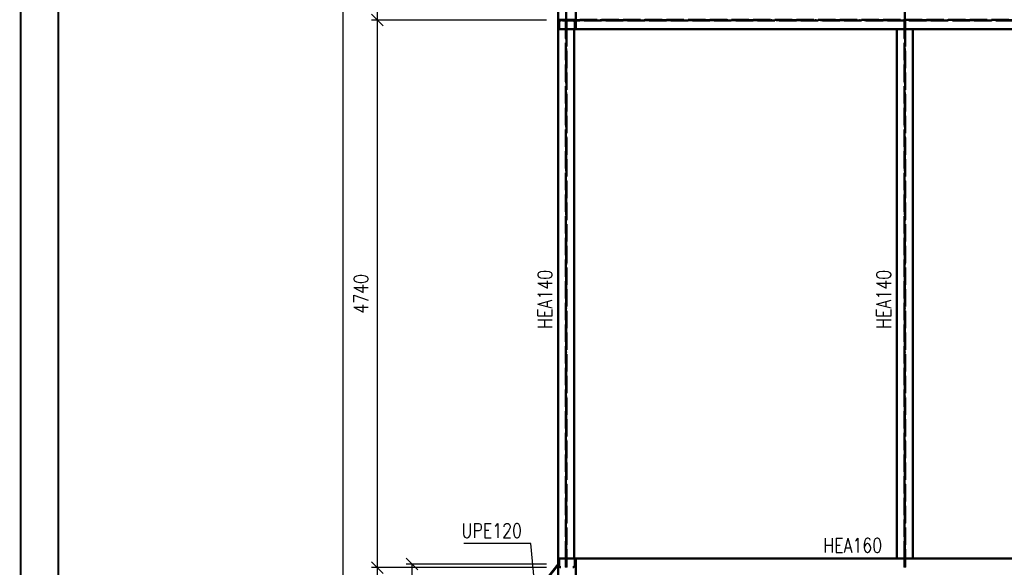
# Paper-space layout 'Layout1' of a CAD drawing. Extents: x -2 to 1033, y -36 to 596.
# Tile 5 of 55: x 0 to 170, y 190 to 285. Entities that reach past the tile are written whole.
import ezdxf
from ezdxf.enums import TextEntityAlignment as Align

# ---------------------------------------------------------------- set-up
doc = ezdxf.new("R2010")
doc.units = 0
for name, pattern in [('ACAD_ISO02W100', [15, 12, -3]), ('ACAD_ISO04W100', [30.5, 24, -3, 0.5, -3]), ('HP_01_CER_B', [8, 5, -1, 1, -1])]:
    doc.linetypes.add(name, pattern=pattern)
doc.layers.get('0').update_dxf_attribs({"linetype": 'CONTINUOUS'})
doc.layers.get('DEFPOINTS').update_dxf_attribs({"color": 132, "linetype": 'CONTINUOUS'})
doc.layers.add('RAMECEK_HP', color=251, linetype='CONTINUOUS')
for name, color, linetype, lineweight in [('SS_1.ET-HALA_TaO-RASTR', 7, 'HP_01_CER_B', 13), ('SS_2.ET-HALA_TaO-KCE_VELINU-NADSTAVBA', 72, 'CONTINUOUS', 50), ('SS_KOTY', 3, 'CONTINUOUS', 25), ('SS_POPIS_PROFILU', 13, 'CONTINUOUS', 25)]:
    doc.layers.add(name, color=color, linetype=linetype, lineweight=lineweight)
doc.styles.add('ROMANS', font='romans.shx', dxfattribs={"width": 0.8})
doc.styles.add('romans.shx', font='romans.shx', dxfattribs={"height": 5})
doc.dimstyles.new('A-1_(2.5)_50AS', dxfattribs={"dimtxt": 2.5, "dimasz": 2, "dimexe": 1, "dimexo": 2, "dimgap": 0, "dimtad": 0, "dimdec": 1, "dimlfac": 50, "dimrnd": 1, "dimtxsty": 'ROMANS', "dimblk1": 'OBLIQUE', "dimblk2": 'OBLIQUE', "dimsah": 1, "dimcen": 2, "dimclrd": 256, "dimclre": 256, "dimclrt": 256, "dimadec": 1, "dimazin": 2, "dimtfac": 0.714286, "dimtdec": 1, "dimtmove": 0, "dimatfit": 3, "dimldrblk": 'OPEN', "dimfxl": 1, "dimtvp": 1.142857, "dimtfill": 1, "dimtolj": 1, "dimlwd": -1, "dimlwe": -1, "dimarcsym": 0})

# ---------------------------------------------------------------- blocks, each defined once
blk = doc.blocks.new('*U6')
at = {"layer": 'RAMECEK_HP', "lineweight": 35, "const_width": 0.35}
for points in [[(0, 594), (0, 0), (841, 0), (841, 594)], [(6.5, 587.5), (6.5, 6.5), (834.5, 6.5), (834.5, 587.5)]]:
    blk.add_lwpolyline(points, close=True, dxfattribs=at)
at = {"layer": 'DEFPOINTS', "style": 'ROMANS', "width": 0.8}
blk.add_attdef('TISK', text='', height=10, dxfattribs=at).set_placement((841, -33), align=Align.RIGHT)
blk = doc.blocks.new('_Oblique')
at = {"color": 0, "linetype": 'ByBlock', "lineweight": -2}
blk.add_line((-0.5, -0.5), (0.5, 0.5), dxfattribs=at)
blk = doc.blocks.new('*D17')
at = {"layer": 'DEFPOINTS', "color": 0, "transparency": 16777216}
for p in [(67.73, 190.75), (93, 190.75, -10388), (81.86, 176.49, -10388)]:
    blk.add_point(p, dxfattribs=at)
at = {"layer": 'SS_KOTY', "transparency": 16777216}
for p, q in [((91, 190.75), (66.73, 190.75)), ((67.73, 176.49), (67.73, 190.75)), ((79.86, 176.49), (66.73, 176.49))]:
    blk.add_line(p, q, dxfattribs=at)
at = {"layer": 'SS_KOTY', "transparency": 16777216, "xscale": 2, "yscale": 2, "zscale": 2}
for p, rotation in [((67.73, 190.75), 90), ((67.73, 176.49), 270)]:
    blk.add_blockref('_Oblique', p, dxfattribs=dict(at, rotation=rotation))
at = {"layer": 'SS_KOTY', "transparency": 16777216, "insert": (64.87, 183.62), "char_height": 2.5, "attachment_point": 5, "rotation": 90, "style": 'ROMANS', "bg_fill": 3, "box_fill_scale": 1.1, "bg_fill_color": 256, "bg_fill_true_color": 13158600, "bg_fill_transparency": 0}
blk.add_mtext('\\A1;~713', dxfattribs=at)
blk = doc.blocks.new('_OPEN')
at = {"color": 0, "linetype": 'ByBlock'}
for p, q in [((-1, 0.167), (0, 0)), ((0, 0), (-1, -0.167)), ((0, 0), (-1, 0))]:
    blk.add_line(p, q, dxfattribs=at)
blk = doc.blocks.new('*D22')
at = {"layer": 'DEFPOINTS', "color": 0, "transparency": 16777216}
for p in [(61.73, 190.13), (93, 190.13, -10388), (93, 116.37, -10388)]:
    blk.add_point(p, dxfattribs=at)
at = {"layer": 'SS_KOTY', "transparency": 16777216}
for p, q in [((91, 190.13), (60.73, 190.13)), ((61.73, 116.37), (61.73, 190.13)), ((91, 116.37), (60.73, 116.37))]:
    blk.add_line(p, q, dxfattribs=at)
at = {"layer": 'SS_KOTY', "transparency": 16777216, "xscale": 2, "yscale": 2, "zscale": 2}
for p, rotation in [((61.73, 190.13), 90), ((61.73, 116.37), 270)]:
    blk.add_blockref('_Oblique', p, dxfattribs=dict(at, rotation=rotation))
at = {"layer": 'SS_KOTY', "transparency": 16777216, "insert": (58.87, 153.25), "char_height": 2.5, "attachment_point": 5, "rotation": 90, "style": 'ROMANS', "bg_fill": 3, "box_fill_scale": 1.1, "bg_fill_color": 256, "bg_fill_true_color": 13158600, "bg_fill_transparency": 0}
blk.add_mtext('\\A1;3688', dxfattribs=at)
blk = doc.blocks.new('*D23')
at = {"layer": 'DEFPOINTS', "color": 0, "transparency": 16777216}
for p in [(61.73, 284.93), (93, 284.93, -10388), (93, 190.13, -10388)]:
    blk.add_point(p, dxfattribs=at)
at = {"layer": 'SS_KOTY', "transparency": 16777216}
for p, q in [((91, 284.93), (60.73, 284.93)), ((61.73, 190.13), (61.73, 284.93)), ((91, 190.13), (60.73, 190.13))]:
    blk.add_line(p, q, dxfattribs=at)
at = {"layer": 'SS_KOTY', "transparency": 16777216, "xscale": 2, "yscale": 2, "zscale": 2}
for p, rotation in [((61.73, 284.93), 90), ((61.73, 190.13), 270)]:
    blk.add_blockref('_Oblique', p, dxfattribs=dict(at, rotation=rotation))
at = {"layer": 'SS_KOTY', "transparency": 16777216, "insert": (58.87, 237.53), "char_height": 2.5, "attachment_point": 5, "rotation": 90, "style": 'ROMANS', "bg_fill": 3, "box_fill_scale": 1.1, "bg_fill_color": 256, "bg_fill_true_color": 13158600, "bg_fill_transparency": 0}
blk.add_mtext('\\A1;4740', dxfattribs=at)
blk = doc.blocks.new('*D24')
at = {"layer": 'DEFPOINTS', "color": 0, "transparency": 16777216}
for p in [(61.73, 370.53), (93, 370.53, -10388), (93, 284.93, -10388)]:
    blk.add_point(p, dxfattribs=at)
at = {"layer": 'SS_KOTY', "transparency": 16777216}
for p, q in [((91, 370.53), (60.73, 370.53)), ((61.73, 284.93), (61.73, 370.53)), ((91, 284.93), (60.73, 284.93))]:
    blk.add_line(p, q, dxfattribs=at)
at = {"layer": 'SS_KOTY', "transparency": 16777216, "xscale": 2, "yscale": 2, "zscale": 2}
for p, rotation in [((61.73, 370.53), 90), ((61.73, 284.93), 270)]:
    blk.add_blockref('_Oblique', p, dxfattribs=dict(at, rotation=rotation))
at = {"layer": 'SS_KOTY', "transparency": 16777216, "insert": (58.87, 327.73), "char_height": 2.5, "attachment_point": 5, "rotation": 90, "style": 'ROMANS', "bg_fill": 3, "box_fill_scale": 1.1, "bg_fill_color": 256, "bg_fill_true_color": 13158600, "bg_fill_transparency": 0}
blk.add_mtext('\\A1;4280', dxfattribs=at)
blk = doc.blocks.new('*D27')
at = {"layer": 'DEFPOINTS', "color": 0, "transparency": 16777216}
for p in [(65.72, 498.57), (55.73, 83.77), (65.72, 83.77)]:
    blk.add_point(p, dxfattribs=at)
at = {"layer": 'SS_KOTY', "transparency": 16777216}
for p, q in [((63.72, 498.57), (54.73, 498.57)), ((55.73, 498.57), (55.73, 83.77)), ((63.72, 83.77), (54.73, 83.77))]:
    blk.add_line(p, q, dxfattribs=at)
at = {"layer": 'SS_KOTY', "transparency": 16777216, "xscale": 2, "yscale": 2, "zscale": 2}
for p, rotation in [((55.73, 498.57), 90), ((55.73, 83.77), 270)]:
    blk.add_blockref('_Oblique', p, dxfattribs=dict(at, rotation=rotation))
at = {"layer": 'SS_KOTY', "transparency": 16777216, "insert": (52.87, 291.17), "char_height": 2.5, "attachment_point": 5, "rotation": 90, "style": 'ROMANS', "bg_fill": 3, "box_fill_scale": 1.1, "bg_fill_color": 256, "bg_fill_true_color": 13158600, "bg_fill_transparency": 0}
blk.add_mtext('\\A1;20740', dxfattribs=at)

psp = doc.layouts.get("Layout1")

# ---------------------------------------------------------------- linework, layer by layer
at = {"layer": 'SS_2.ET-HALA_TaO-KCE_VELINU-NADSTAVBA', "color": 7, "linetype": 'ACAD_ISO04W100', "ltscale": 0.25}
for p, q in [((94.4001, 284.9285), (94.4001, 370.5285)), ((153.0001, 284.9285), (153.0001, 370.5285)), ((94.4001, 190.1285), (94.4001, 284.9285)), ((153.0001, 190.1285), (153.0001, 284.9285))]:
    psp.add_line(p, q, dxfattribs=at)
at = {"layer": 'SS_2.ET-HALA_TaO-KCE_VELINU-NADSTAVBA', "color": 3, "linetype": 'ACAD_ISO02W100', "ltscale": 0.25}
for p, q in [((96.0401, 286.5285), (96.0401, 283.3285)), ((94.3451, 283.4285), (94.3451, 284.8685)), ((94.4551, 284.8685), (94.4551, 283.4285)), ((95.8601, 284.5685), (95.8601, 283.3285)), ((152.9451, 283.4285), (152.9451, 284.8685)), ((153.0551, 284.8685), (153.0551, 283.4285)), ((94.4551, 283.4285), (94.3451, 283.4285)), ((94.3451, 283.3578), (94.3451, 283.4285)), ((94.3451, 283.3285), (94.3451, 283.3578)), ((94.3451, 283.3285), (94.3451, 283.3419)), ((94.3451, 191.7285), (94.3451, 283.3285)), ((94.4551, 283.4285), (94.4551, 283.3578)), ((94.4551, 283.3578), (94.4551, 283.3285)), ((95.8001, 283.3419), (94.4551, 283.3419)), ((94.4551, 283.3419), (94.4551, 283.3285)), ((94.4551, 283.3285), (94.4551, 191.7285)), ((95.8001, 283.3285), (95.8001, 283.3419)), ((95.8001, 283.3285), (95.8001, 283.3419)), ((152.9451, 283.3419), (151.6001, 283.3419)), ((151.6001, 283.3419), (151.6001, 283.3285)), ((151.6001, 283.3419), (151.6001, 283.3285)), ((153.0551, 283.4285), (152.9451, 283.4285)), ((152.9451, 283.3578), (152.9451, 283.4285)), ((152.9451, 283.3285), (152.9451, 283.3578)), ((152.9451, 283.3285), (152.9451, 283.3419)), ((152.9451, 191.7285), (152.9451, 283.3285)), ((153.0551, 283.4285), (153.0551, 283.3578)), ((153.0551, 283.3578), (153.0551, 283.3285)), ((154.4001, 283.3419), (153.0551, 283.3419)), ((153.0551, 283.3419), (153.0551, 283.3285)), ((153.0551, 283.3285), (153.0551, 191.7285)), ((154.4001, 283.3285), (154.4001, 283.3419)), ((154.4001, 283.3285), (154.4001, 283.3419)), ((94.3451, 191.7151), (94.3451, 191.7285)), ((94.3451, 191.6992), (94.3451, 191.7285)), ((94.3451, 191.6285), (94.3451, 191.6992)), ((94.3451, 191.6285), (94.4551, 191.6285)), ((94.3451, 190.1885), (94.3451, 191.6285)), ((94.4551, 191.7285), (94.4551, 191.6992)), ((94.4551, 191.7285), (94.4551, 191.7151)), ((94.4551, 191.7151), (95.8001, 191.7151)), ((94.4551, 191.6992), (94.4551, 191.6285)), ((94.4551, 191.6285), (94.4551, 190.1885)), ((95.8001, 191.7151), (95.8001, 191.7285)), ((95.8001, 191.7151), (95.8001, 191.7285)), ((95.8601, 191.7285), (95.8601, 190.4885)), ((96.0401, 191.7285), (96.0401, 188.5285)), ((151.6001, 191.7285), (151.6001, 191.7151)), ((151.6001, 191.7285), (151.6001, 191.7151)), ((151.6001, 191.7151), (152.9451, 191.7151)), ((152.9451, 191.7151), (152.9451, 191.7285)), ((152.9451, 191.6992), (152.9451, 191.7285)), ((152.9451, 191.6285), (152.9451, 191.6992)), ((152.9451, 191.6285), (153.0551, 191.6285)), ((152.9451, 190.1885), (152.9451, 191.6285)), ((153.0551, 191.7285), (153.0551, 191.6992)), ((153.0551, 191.7285), (153.0551, 191.7151)), ((153.0551, 191.7151), (154.4001, 191.7151)), ((153.0551, 191.6992), (153.0551, 191.6285)), ((153.0551, 191.6285), (153.0551, 190.1885)), ((154.4001, 191.7151), (154.4001, 191.7285)), ((154.4001, 191.7151), (154.4001, 191.7285))]:
    psp.add_line(p, q, dxfattribs=at)
at = {"layer": 'SS_2.ET-HALA_TaO-KCE_VELINU-NADSTAVBA', "color": 1, "linetype": 'Continuous', "ltscale": 0.25}
for p, q in [((95.8001, 191.7285), (95.8001, 283.3285)), ((151.6001, 283.3285), (154.4001, 283.3285)), ((151.6001, 283.3285), (151.6001, 191.7285)), ((154.4001, 191.7285), (154.4001, 283.3285)), ((154.4001, 283.3285), (213.0001, 283.3285)), ((154.4001, 191.7285), (151.6001, 191.7285)), ((213.0001, 191.7285), (154.4001, 191.7285))]:
    psp.add_line(p, q, dxfattribs=at)
at = {"layer": 'SS_2.ET-HALA_TaO-KCE_VELINU-NADSTAVBA', "color": 3, "linetype": 'ACAD_ISO02W100', "ltscale": 0.25, "extrusion": (-5.023e-14, -1.21266e-13, -1)}
psp.add_arc((-95.5601, 284.5685), 0.3, 90, 180, dxfattribs=at)
at = {"layer": 'SS_2.ET-HALA_TaO-KCE_VELINU-NADSTAVBA', "color": 3, "linetype": 'ACAD_ISO02W100', "ltscale": 0.25, "extrusion": (-1.0046e-13, 2.42532e-13, -1)}
psp.add_arc((-95.5601, 190.4885), 0.3, 180, 270, dxfattribs=at)

# ---------------------------------------------------------------- block references
at = {"layer": 'RAMECEK_HP'}
psp.add_blockref('*U6', (0, 0), dxfattribs=at)

# ---------------------------------------------------------------- texts
at = {"layer": 'SS_POPIS_PROFILU', "color": 13, "style": 'romans.shx', "width": 0.8}
psp.add_text('HEA140', height=2.5, rotation=90, dxfattribs=at).set_placement((150.6001, 231.4797))
psp.add_text('HEA160', height=2.5, dxfattribs=at).set_placement((138.8686, 192.7385))

# ---------------------------------------------------------------- next in the draw order: dimensions: what is measured, and where the dimension line sits
at = {"layer": 'SS_KOTY'}
dim = psp.add_linear_dim(base=(67.729, 190.7535), p1=(81.8601, 176.495, -10388), p2=(93, 190.7535, -10388), angle=90, text='~<>', dimstyle='A-1_(2.5)_50AS', override={"dimtmove": 1}, dxfattribs=at)
dim.commit()
dim.dimension.update_dxf_attribs({"geometry": '*D17', "text_midpoint": (64.8719, 183.6243)})

# ---------------------------------------------------------------- next in the draw order: dimensions: what is measured, and where the dimension line sits
dim = psp.add_linear_dim(base=(61.729, 190.1285), p1=(93.0001, 116.3685, -10388), p2=(93.0001, 190.1285, -10388), angle=90, dimstyle='A-1_(2.5)_50AS', dxfattribs=at)
dim.commit()
dim.dimension.update_dxf_attribs({"geometry": '*D22', "text_midpoint": (58.8719, 153.2485)})

# ---------------------------------------------------------------- next in the draw order: dimensions: what is measured, and where the dimension line sits
dim = psp.add_linear_dim(base=(61.729, 284.9285), p1=(93.0001, 190.1285, -10388), p2=(93.0001, 284.9285, -10388), angle=90, dimstyle='A-1_(2.5)_50AS', override={"dimtmove": 1}, dxfattribs=at)
dim.commit()
dim.dimension.update_dxf_attribs({"geometry": '*D23', "text_midpoint": (58.8719, 237.5285)})

# ---------------------------------------------------------------- next in the draw order: linework, layer by layer
at = {"layer": 'SS_2.ET-HALA_TaO-KCE_VELINU-NADSTAVBA', "color": 3, "linetype": 'ACAD_ISO02W100', "ltscale": 0.25}
for p, q in [((93.0001, 191.7285), (93.0001, 191.7151)), ((93.0001, 191.7151), (94.3451, 191.7151)), ((93.1801, 190.4885), (93.1801, 191.7285)), ((93, 190.5911), (81.9601, 176.4606))]:
    psp.add_line(p, q, dxfattribs=at)
at = {"layer": 'SS_2.ET-HALA_TaO-KCE_VELINU-NADSTAVBA', "color": 1, "linetype": 'Continuous', "ltscale": 0.25}
for p, q in [((151.6001, 191.7285), (93.0001, 191.7285)), ((93.0001, 191.7285), (93.0001, 188.5285)), ((93, 190.7535), (81.8601, 176.495))]:
    psp.add_line(p, q, dxfattribs=at)
at = {"layer": 'SS_2.ET-HALA_TaO-KCE_VELINU-NADSTAVBA', "color": 7, "linetype": 'ACAD_ISO04W100', "ltscale": 0.25}
psp.add_line((81.8601, 176.495), (93.0001, 190.7536), dxfattribs=at)
at = {"layer": 'SS_2.ET-HALA_TaO-KCE_VELINU-NADSTAVBA', "color": 3, "linetype": 'ACAD_ISO02W100', "ltscale": 0.25, "extrusion": (2.42532e-13, 1.0046e-13, -1)}
psp.add_arc((-93.4801, 190.4885), 0.3, 270, 0, dxfattribs=at)
at = {"layer": 'SS_POPIS_PROFILU', "color": 13}
psp.add_lwpolyline([(89.0762, 185.7312), (88.2754, 194.294), (76.6563, 194.294)], dxfattribs=at)

# ---------------------------------------------------------------- next in the draw order: texts
at = {"layer": 'SS_POPIS_PROFILU', "color": 13, "style": 'romans.shx', "width": 0.8}
psp.add_text('HEA140', height=2.5, rotation=90, dxfattribs=at).set_placement((91.9791, 231.4797))
psp.add_text('UPE120', height=2.5, dxfattribs=at).set_placement((76.2792, 195.294))

# ---------------------------------------------------------------- next in the draw order: dimensions: what is measured, and where the dimension line sits
at = {"layer": 'SS_KOTY'}
dim = psp.add_linear_dim(base=(61.729, 370.5285), p1=(93.0001, 284.9285, -10388), p2=(93.0001, 370.5285, -10388), angle=90, dimstyle='A-1_(2.5)_50AS', override={"dimtmove": 1}, dxfattribs=at)
dim.commit()
dim.dimension.update_dxf_attribs({"geometry": '*D24', "text_midpoint": (58.8719, 327.7285)})

# ---------------------------------------------------------------- next in the draw order: linework, layer by layer
at = {"layer": 'SS_1.ET-HALA_TaO-RASTR', "linetype": 'ACAD_ISO04W100', "ltscale": 0.25}
psp.add_line((93.0001, 59.9182), (93.0001, 535.1818), dxfattribs=at)
at = {"layer": 'SS_2.ET-HALA_TaO-KCE_VELINU-NADSTAVBA', "color": 1, "linetype": 'Continuous', "ltscale": 0.25}
for p, q in [((93.0001, 286.5285), (93.0001, 283.3285)), ((93.0001, 283.3285), (93.0001, 191.7285)), ((93.0001, 283.3285), (151.6001, 283.3285))]:
    psp.add_line(p, q, dxfattribs=at)
at = {"layer": 'SS_2.ET-HALA_TaO-KCE_VELINU-NADSTAVBA', "color": 3, "linetype": 'ACAD_ISO02W100', "ltscale": 0.25}
for p, q in [((93.0001, 284.9885), (213.0001, 284.9885)), ((213.0001, 284.8685), (93.0001, 284.8685)), ((93.1801, 283.3285), (93.1801, 284.5685)), ((94.3451, 283.3419), (93.0001, 283.3419)), ((93.0001, 283.3419), (93.0001, 283.3285))]:
    psp.add_line(p, q, dxfattribs=at)
at = {"layer": 'SS_2.ET-HALA_TaO-KCE_VELINU-NADSTAVBA', "color": 7, "linetype": 'ACAD_ISO04W100', "ltscale": 0.25}
psp.add_line((213.0001, 284.9285), (93.0001, 284.9285), dxfattribs=at)
at = {"layer": 'SS_2.ET-HALA_TaO-KCE_VELINU-NADSTAVBA', "color": 3, "linetype": 'ACAD_ISO02W100', "ltscale": 0.25, "extrusion": (1.21266e-13, -5.023e-14, -1)}
psp.add_arc((-93.4801, 284.5685), 0.3, 0, 90, dxfattribs=at)

# ---------------------------------------------------------------- next in the draw order: dimensions: what is measured, and where the dimension line sits
at = {"layer": 'SS_KOTY'}
dim = psp.add_linear_dim(base=(55.729, 83.7685), p1=(65.725, 498.5685), p2=(65.725, 83.7685), angle=90, dimstyle='A-1_(2.5)_50AS', dxfattribs=at)
dim.commit()
dim.dimension.update_dxf_attribs({"geometry": '*D27', "text_midpoint": (52.8719, 291.1685)})

doc.saveas('drawing.dxf')
